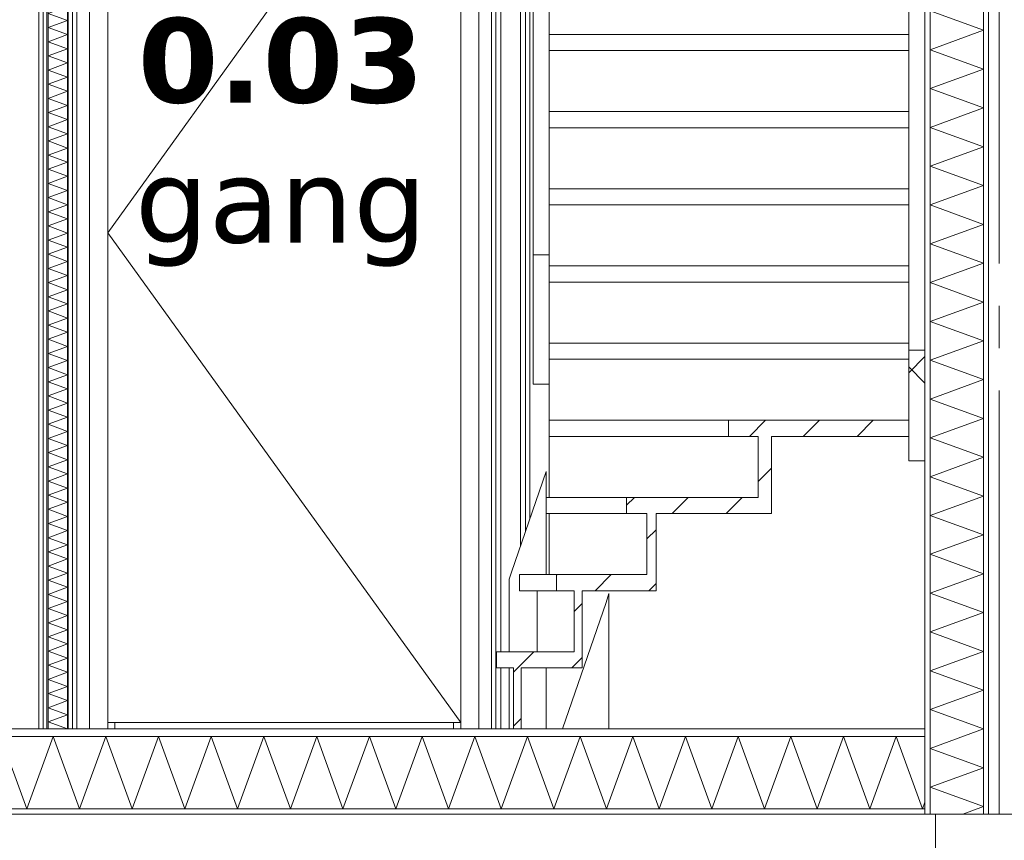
# Model space of a CAD drawing. Header units: millimetres. Extents: x -25778 to 297771, y -21930 to 17454.
# Tile 73 of 109: x 241626 to 243953, y -18992 to -17053. Entities that reach past the tile are written whole.
import ezdxf

# ---------------------------------------------------------------- set-up
doc = ezdxf.new("R2010")
doc.units = ezdxf.units.MM
doc.header["$MEASUREMENT"] = 0
doc.linetypes.add('B0204', pattern=[1300, 1000, -100, 100, -100])
for name, color, linetype in [('A Stramien', 7, 'Continuous'), ('New_13 Vloeren op grondslag', 7, 'Continuous'), ('New_13 Vloeren op grondslag Doorsnede-arcering', 7, 'Continuous'), ('New_13 Vloeren op grondslag Laagscheidingslijnen', 7, 'Continuous'), ('New_16 Fundering', 7, 'Continuous'), ('New_16 Fundering Laagscheidingslijnen', 7, 'Continuous'), ('New_22 C Binnenwanden', 7, 'Continuous'), ('New_22 C Binnenwanden Deuren', 7, 'Continuous'), ('New_22 C Binnenwanden Doorsnede-arcering', 7, 'Continuous'), ('New_22 C Binnenwanden Laagscheidingslijnen', 7, 'Continuous'), ('New_24 Trappen', 7, 'Continuous'), ('New_24 Trappen Doorsnede-arcering', 7, 'Continuous'), ('New_24 Trappen Laagscheidingslijnen', 7, 'Continuous'), ('Tekst_dim Algemeen', 7, 'Continuous')]:
    doc.layers.add(name, color=color, linetype=linetype)
doc.styles.add('GENERATED_STYLE_2', font='verdana.ttf')
pattern_1 = [(270, (230440.066, -18728.747), (50, 0), [])]
pattern_2 = [(45, (230440.07, -18728.75), (-63.6396, 63.6396), [])]

# ---------------------------------------------------------------- blocks, each defined once
blk = doc.blocks.new('*X1306', base_point=(230440.1, -18728.7))
at = {"layer": 'New_22 C Binnenwanden Doorsnede-arcering', "color": 7, "linetype": 'Continuous', "lineweight": 0}
for p, q in [((241733, -15817.7), (241693.1, -15832.3)), ((241739.1, -15849), (241693.1, -15832.3)), ((241739.1, -15849), (241693.1, -15865.8)), ((241739.1, -15882.5), (241693.1, -15865.8)), ((241739.1, -15882.5), (241693.1, -15899.2)), ((241739.1, -15916), (241693.1, -15899.2)), ((241739.1, -15916), (241693.1, -15932.7)), ((241739.1, -15949.5), (241693.1, -15932.7)), ((241739.1, -15949.5), (241693.1, -15966.2)), ((241739.1, -15983), (241693.1, -15966.2)), ((241739.1, -15983), (241693.1, -15999.7)), ((241739.1, -16016.4), (241693.1, -15999.7)), ((241739.1, -16016.4), (241693.1, -16033.2)), ((241739.1, -16049.9), (241693.1, -16033.2)), ((241739.1, -16049.9), (241693.1, -16066.7)), ((241739.1, -16083.4), (241693.1, -16066.7)), ((241739.1, -16083.4), (241693.1, -16100.2)), ((241739.1, -16116.9), (241693.1, -16100.2)), ((241739.1, -16116.9), (241693.1, -16133.6)), ((241739.1, -16150.4), (241693.1, -16133.6)), ((241739.1, -16150.4), (241693.1, -16167.1)), ((241739.1, -16183.9), (241693.1, -16167.1)), ((241739.1, -16183.9), (241693.1, -16200.6)), ((241739.1, -16217.4), (241693.1, -16200.6)), ((241739.1, -16217.4), (241693.1, -16234.1)), ((241739.1, -16250.8), (241693.1, -16234.1)), ((241739.1, -16250.8), (241693.1, -16267.6)), ((241739.1, -16284.3), (241693.1, -16267.6)), ((241739.1, -16284.3), (241693.1, -16301.1)), ((241739.1, -16317.8), (241693.1, -16301.1)), ((241739.1, -16317.8), (241693.1, -16334.6)), ((241739.1, -16351.3), (241693.1, -16334.6)), ((241739.1, -16351.3), (241693.1, -16368)), ((241739.1, -16384.8), (241693.1, -16368)), ((241739.1, -16384.8), (241693.1, -16401.5)), ((241739.1, -16418.3), (241693.1, -16401.5)), ((241739.1, -16418.3), (241693.1, -16435)), ((241739.1, -16451.7), (241693.1, -16435)), ((241739.1, -16451.7), (241693.1, -16468.5)), ((241739.1, -16485.2), (241693.1, -16468.5)), ((241739.1, -16485.2), (241693.1, -16502)), ((241739.1, -16518.7), (241693.1, -16502)), ((241739.1, -16518.7), (241693.1, -16535.5)), ((241739.1, -16552.2), (241693.1, -16535.5)), ((241739.1, -16552.2), (241693.1, -16568.9)), ((241739.1, -16585.7), (241693.1, -16568.9)), ((241739.1, -16585.7), (241693.1, -16602.4)), ((241739.1, -16619.2), (241693.1, -16602.4)), ((241739.1, -16619.2), (241693.1, -16635.9)), ((241739.1, -16652.7), (241693.1, -16635.9)), ((241739.1, -16652.7), (241693.1, -16669.4)), ((241739.1, -16686.1), (241693.1, -16669.4)), ((241739.1, -16686.1), (241693.1, -16702.9)), ((241739.1, -16719.6), (241693.1, -16702.9)), ((241739.1, -16719.6), (241693.1, -16736.4)), ((241739.1, -16753.1), (241693.1, -16736.4)), ((241739.1, -16753.1), (241693.1, -16769.9)), ((241739.1, -16786.6), (241693.1, -16769.9)), ((241739.1, -16786.6), (241693.1, -16803.3)), ((241739.1, -16820.1), (241693.1, -16803.3)), ((241739.1, -16820.1), (241693.1, -16836.8)), ((241739.1, -16853.6), (241693.1, -16836.8)), ((241739.1, -16853.6), (241693.1, -16870.3)), ((241739.1, -16887.1), (241693.1, -16870.3)), ((241739.1, -16887.1), (241693.1, -16903.8)), ((241739.1, -16920.5), (241693.1, -16903.8)), ((241739.1, -16920.5), (241693.1, -16937.3)), ((241739.1, -16954), (241693.1, -16937.3)), ((241739.1, -16954), (241693.1, -16970.8)), ((241739.1, -16987.5), (241693.1, -16970.8)), ((241739.1, -16987.5), (241693.1, -17004.3)), ((241739.1, -17021), (241693.1, -17004.3)), ((241739.1, -17021), (241693.1, -17037.7)), ((241739.1, -17054.5), (241693.1, -17037.7)), ((241739.1, -17054.5), (241693.1, -17071.2)), ((241739.1, -17088), (241693.1, -17071.2)), ((241739.1, -17088), (241693.1, -17104.7)), ((241739.1, -17121.5), (241693.1, -17104.7)), ((241739.1, -17121.5), (241693.1, -17138.2)), ((241739.1, -17154.9), (241693.1, -17138.2)), ((241739.1, -17154.9), (241693.1, -17171.7)), ((241739.1, -17188.4), (241693.1, -17171.7)), ((241739.1, -17188.4), (241693.1, -17205.2)), ((241739.1, -17221.9), (241693.1, -17205.2)), ((241739.1, -17221.9), (241693.1, -17238.7)), ((241739.1, -17255.4), (241693.1, -17238.7)), ((241739.1, -17255.4), (241693.1, -17272.1)), ((241739.1, -17288.9), (241693.1, -17272.1)), ((241739.1, -17288.9), (241693.1, -17305.6)), ((241739.1, -17322.4), (241693.1, -17305.6)), ((241739.1, -17322.4), (241693.1, -17339.1)), ((241739.1, -17355.9), (241693.1, -17339.1)), ((241739.1, -17355.9), (241693.1, -17372.6)), ((241739.1, -17389.3), (241693.1, -17372.6)), ((241739.1, -17389.3), (241693.1, -17406.1)), ((241739.1, -17422.8), (241693.1, -17406.1)), ((241739.1, -17422.8), (241693.1, -17439.6)), ((241739.1, -17456.3), (241693.1, -17439.6)), ((241739.1, -17456.3), (241693.1, -17473)), ((241739.1, -17489.8), (241693.1, -17473)), ((241739.1, -17489.8), (241693.1, -17506.5)), ((241739.1, -17523.3), (241693.1, -17506.5)), ((241739.1, -17523.3), (241693.1, -17540)), ((241739.1, -17556.8), (241693.1, -17540)), ((241739.1, -17556.8), (241693.1, -17573.5)), ((241739.1, -17590.2), (241693.1, -17573.5)), ((241739.1, -17590.2), (241693.1, -17607)), ((241739.1, -17623.7), (241693.1, -17607)), ((241739.1, -17623.7), (241693.1, -17640.5)), ((241739.1, -17657.2), (241693.1, -17640.5)), ((241739.1, -17657.2), (241693.1, -17674)), ((241739.1, -17690.7), (241693.1, -17674)), ((241739.1, -17690.7), (241693.1, -17707.4)), ((241739.1, -17724.2), (241693.1, -17707.4)), ((241739.1, -17724.2), (241693.1, -17740.9)), ((241739.1, -17757.7), (241693.1, -17740.9)), ((241739.1, -17757.7), (241693.1, -17774.4)), ((241739.1, -17791.2), (241693.1, -17774.4)), ((241739.1, -17791.2), (241693.1, -17807.9)), ((241739.1, -17824.6), (241693.1, -17807.9)), ((241739.1, -17824.6), (241693.1, -17841.4)), ((241739.1, -17858.1), (241693.1, -17841.4)), ((241739.1, -17858.1), (241693.1, -17874.9)), ((241739.1, -17891.6), (241693.1, -17874.9)), ((241739.1, -17891.6), (241693.1, -17908.4)), ((241739.1, -17925.1), (241693.1, -17908.4)), ((241739.1, -17925.1), (241693.1, -17941.8)), ((241739.1, -17958.6), (241693.1, -17941.8)), ((241739.1, -17958.6), (241693.1, -17975.3)), ((241739.1, -17992.1), (241693.1, -17975.3)), ((241739.1, -17992.1), (241693.1, -18008.8)), ((241739.1, -18025.6), (241693.1, -18008.8)), ((241739.1, -18025.6), (241693.1, -18042.3)), ((241739.1, -18059), (241693.1, -18042.3)), ((241739.1, -18059), (241693.1, -18075.8)), ((241739.1, -18092.5), (241693.1, -18075.8)), ((241739.1, -18092.5), (241693.1, -18109.3)), ((241739.1, -18126), (241693.1, -18109.3)), ((241739.1, -18126), (241693.1, -18142.8)), ((241739.1, -18159.5), (241693.1, -18142.8)), ((241739.1, -18159.5), (241693.1, -18176.2)), ((241739.1, -18193), (241693.1, -18176.2)), ((241739.1, -18193), (241693.1, -18209.7)), ((241739.1, -18226.5), (241693.1, -18209.7)), ((241739.1, -18226.5), (241693.1, -18243.2)), ((241739.1, -18260), (241693.1, -18243.2)), ((241739.1, -18260), (241693.1, -18276.7)), ((241739.1, -18293.4), (241693.1, -18276.7)), ((241739.1, -18293.4), (241693.1, -18310.2)), ((241739.1, -18326.9), (241693.1, -18310.2)), ((241739.1, -18326.9), (241693.1, -18343.7)), ((241739.1, -18360.4), (241693.1, -18343.7)), ((241739.1, -18360.4), (241693.1, -18377.2)), ((241739.1, -18393.9), (241693.1, -18377.2)), ((241739.1, -18393.9), (241693.1, -18410.6)), ((241739.1, -18427.4), (241693.1, -18410.6)), ((241739.1, -18427.4), (241693.1, -18444.1)), ((241739.1, -18460.9), (241693.1, -18444.1)), ((241739.1, -18460.9), (241693.1, -18477.6)), ((241739.1, -18494.3), (241693.1, -18477.6)), ((241739.1, -18494.3), (241693.1, -18511.1)), ((241739.1, -18527.8), (241693.1, -18511.1)), ((241739.1, -18527.8), (241693.1, -18544.6)), ((241739.1, -18561.3), (241693.1, -18544.6)), ((241739.1, -18561.3), (241693.1, -18578.1)), ((241739.1, -18594.8), (241693.1, -18578.1)), ((241739.1, -18594.8), (241693.1, -18611.5)), ((241739.1, -18628.3), (241693.1, -18611.5)), ((241739.1, -18628.3), (241693.1, -18645)), ((241739.1, -18661.8), (241693.1, -18645)), ((241739.1, -18661.8), (241693.1, -18678.5)), ((241739.1, -18695.3), (241693.1, -18678.5)), ((241739.1, -18695.3), (241693.1, -18712)), ((241739.1, -18728.7), (241693.1, -18712))]:
    blk.add_line(p, q, dxfattribs=at)
blk = doc.blocks.new('Section Element_1276_5', base_point=(230440.1, -18728.7))
at = {"layer": 'New_22 C Binnenwanden Doorsnede-arcering', "linetype": 'Continuous', "lineweight": 0, "true_color": 0x000000}
h = blk.add_hatch(dxfattribs=at)
h.set_pattern_fill('325_Houtachtig_plaatmate_E4', color=18, style=0, pattern_type=2)
h.set_pattern_definition(pattern_1)
h.paths.add_polyline_path([(241681.1, -15817.7), (241681.1, -18728.7), (241693.1, -18728.7), (241693.1, -15817.7)])
h = blk.add_hatch(dxfattribs=at)
h.set_pattern_fill('325_Houtachtig_plaatmate_E4', color=18, style=0, pattern_type=2)
h.set_pattern_definition(pattern_1)
h.paths.add_polyline_path([(241751.1, -15817.7), (241739.1, -15817.7), (241739.1, -18728.7), (241751.1, -18728.7)])
at = {"layer": 'New_22 C Binnenwanden', "color": 1, "linetype": 'Continuous', "lineweight": 0}
for p, q in [((241681.1, -15885.7), (241681.1, -18728.7)), ((241751.1, -15885.7), (241751.1, -18728.7))]:
    blk.add_line(p, q, dxfattribs=at)
at = {"layer": 'New_22 C Binnenwanden Laagscheidingslijnen', "color": 1, "linetype": 'Continuous', "lineweight": 0}
for p, q in [((241693.1, -15817.7), (241693.1, -18728.7)), ((241739.1, -15817.7), (241739.1, -18728.7))]:
    blk.add_line(p, q, dxfattribs=at)
at = {"layer": 'New_22 C Binnenwanden Laagscheidingslijnen', "color": 1, "linetype": 'Continuous', "lineweight": 0, "flags": 128}
for points in [[(241681.1, -15817.7), (241681.1, -15829.7), (241681.1, -15873.7), (241681.1, -15885.7)], [(241751.1, -15817.7), (241751.1, -15829.7), (241751.1, -15873.7), (241751.1, -15885.7)]]:
    blk.add_lwpolyline(points, dxfattribs=at)
at = {"layer": 'New_22 C Binnenwanden', "lineweight": 0}
blk.add_blockref('*X1306', (230440.1, -18728.7), dxfattribs=at)
blk = doc.blocks.new('*X1308', base_point=(230440.1, -18728.7))
at = {"layer": 'New_22 C Binnenwanden Doorsnede-arcering', "color": 7, "linetype": 'Continuous', "lineweight": 0}
for p, q in [((243903.1, -17077.8), (243777.1, -17031.9)), ((243903.1, -17077.8), (243777.1, -17123.6)), ((243903.1, -17169.5), (243777.1, -17123.6)), ((243903.1, -17169.5), (243777.1, -17215.4)), ((243903.1, -17261.2), (243777.1, -17215.4)), ((243903.1, -17261.2), (243777.1, -17307.1)), ((243903.1, -17352.9), (243777.1, -17307.1)), ((243903.1, -17352.9), (243777.1, -17398.8)), ((243903.1, -17444.7), (243777.1, -17398.8)), ((243903.1, -17444.7), (243777.1, -17490.5)), ((243903.1, -17536.4), (243777.1, -17490.5)), ((243903.1, -17536.4), (243777.1, -17582.2)), ((243903.1, -17628.1), (243777.1, -17582.2)), ((243903.1, -17628.1), (243777.1, -17674)), ((243903.1, -17719.8), (243777.1, -17674)), ((243903.1, -17719.8), (243777.1, -17765.7)), ((243903.1, -17811.5), (243777.1, -17765.7)), ((243903.1, -17811.5), (243777.1, -17857.4)), ((243903.1, -17903.3), (243777.1, -17857.4)), ((243903.1, -17903.3), (243777.1, -17949.1)), ((243903.1, -17995), (243777.1, -17949.1)), ((243903.1, -17995), (243777.1, -18040.8)), ((243903.1, -18086.7), (243777.1, -18040.8)), ((243903.1, -18086.7), (243777.1, -18132.6)), ((243903.1, -18178.4), (243777.1, -18132.6)), ((243903.1, -18178.4), (243777.1, -18224.3)), ((243903.1, -18270.1), (243777.1, -18224.3)), ((243903.1, -18270.1), (243777.1, -18316)), ((243903.1, -18361.9), (243777.1, -18316)), ((243903.1, -18361.9), (243777.1, -18407.7)), ((243903.1, -18453.6), (243777.1, -18407.7)), ((243903.1, -18453.6), (243777.1, -18499.4)), ((243903.1, -18545.3), (243777.1, -18499.4)), ((243903.1, -18545.3), (243777.1, -18591.2)), ((243903.1, -18637), (243777.1, -18591.2)), ((243903.1, -18637), (243777.1, -18682.9)), ((243903.1, -18728.7), (243777.1, -18682.9)), ((243903.1, -18728.7), (243777.1, -18774.6)), ((243903.1, -18820.5), (243777.1, -18774.6)), ((243903.1, -18820.5), (243777.1, -18866.3)), ((243903.1, -18912.2), (243777.1, -18866.3)), ((243903.1, -18912.2), (243854.8, -18929.7))]:
    blk.add_line(p, q, dxfattribs=at)
blk = doc.blocks.new('Section Element_1277_5', base_point=(230440.1, -18728.7))
at = {"layer": 'New_22 C Binnenwanden Doorsnede-arcering', "linetype": 'Continuous', "lineweight": 0, "true_color": 0x000000}
h = blk.add_hatch(dxfattribs=at)
h.set_pattern_fill('325_Houtachtig_plaatmate_E4', color=18, style=0, pattern_type=2)
h.set_pattern_definition(pattern_1)
h.paths.add_polyline_path([(243777.1, -15628.7), (243765.1, -15628.7), (243765.1, -18929.7), (243777.1, -18929.7)])
h = blk.add_hatch(dxfattribs=at)
h.set_pattern_fill('325_Houtachtig_plaatmate_E4', color=18, style=0, pattern_type=2)
h.set_pattern_definition(pattern_1)
h.paths.add_polyline_path([(243915.1, -15628.7), (243903.1, -15628.7), (243903.1, -18929.7), (243915.1, -18929.7)])
at = {"layer": 'New_22 C Binnenwanden', "color": 1, "linetype": 'Continuous', "lineweight": 0}
for p, q in [((243765.1, -15628.7), (243765.1, -17833.9)), ((243915.1, -15628.7), (243915.1, -18929.7)), ((243765.1, -18095), (243765.1, -18728.7))]:
    blk.add_line(p, q, dxfattribs=at)
at = {"layer": 'New_22 C Binnenwanden', "color": 1, "linetype": 'Continuous', "lineweight": 0, "flags": 128}
blk.add_lwpolyline([(243790.1, -18929.7), (243777.1, -18929.7), (243765.1, -18929.7)], dxfattribs=at)
at = {"layer": 'New_22 C Binnenwanden Laagscheidingslijnen', "color": 1, "linetype": 'Continuous', "lineweight": 0}
for p, q in [((243777.1, -15628.7), (243777.1, -18929.7)), ((243903.1, -15628.7), (243903.1, -18929.7)), ((243765.1, -17833.9), (243765.1, -18095))]:
    blk.add_line(p, q, dxfattribs=at)
at = {"layer": 'New_22 C Binnenwanden Laagscheidingslijnen', "color": 1, "linetype": 'Continuous', "lineweight": 0, "flags": 128}
blk.add_lwpolyline([(243765.1, -18728.7), (243765.1, -18746.7), (243765.1, -18917.7), (243765.1, -18929.7)], dxfattribs=at)
at = {"layer": 'New_22 C Binnenwanden', "lineweight": 0}
blk.add_blockref('*X1308', (230440.1, -18728.7), dxfattribs=at)
blk = doc.blocks.new('*X1367', base_point=(230440.1, -18728.7))
at = {"layer": 'New_13 Vloeren op grondslag Doorsnede-arcering', "color": 7, "linetype": 'Continuous', "lineweight": 0}
for p, q in [((241643.1, -18917.7), (241580.8, -18746.7)), ((241643.1, -18917.7), (241705.3, -18746.7)), ((241767.5, -18917.7), (241705.3, -18746.7)), ((241767.5, -18917.7), (241829.8, -18746.7)), ((241892, -18917.7), (241829.8, -18746.7)), ((241892, -18917.7), (241954.3, -18746.7)), ((242016.5, -18917.7), (241954.3, -18746.7)), ((242016.5, -18917.7), (242078.7, -18746.7)), ((242141, -18917.7), (242078.7, -18746.7)), ((242141, -18917.7), (242203.2, -18746.7)), ((242265.5, -18917.7), (242203.2, -18746.7)), ((242265.5, -18917.7), (242327.7, -18746.7)), ((242389.9, -18917.7), (242327.7, -18746.7)), ((242389.9, -18917.7), (242452.2, -18746.7)), ((242514.4, -18917.7), (242452.2, -18746.7)), ((242514.4, -18917.7), (242576.7, -18746.7)), ((242638.9, -18917.7), (242576.7, -18746.7)), ((242638.9, -18917.7), (242701.1, -18746.7)), ((242763.4, -18917.7), (242701.1, -18746.7)), ((242763.4, -18917.7), (242825.6, -18746.7)), ((242887.8, -18917.7), (242825.6, -18746.7)), ((242887.8, -18917.7), (242950.1, -18746.7)), ((243012.3, -18917.7), (242950.1, -18746.7)), ((243012.3, -18917.7), (243074.6, -18746.7)), ((243136.8, -18917.7), (243074.6, -18746.7)), ((243136.8, -18917.7), (243199, -18746.7)), ((243261.3, -18917.7), (243199, -18746.7)), ((243261.3, -18917.7), (243323.5, -18746.7)), ((243385.8, -18917.7), (243323.5, -18746.7)), ((243385.8, -18917.7), (243448, -18746.7)), ((243510.2, -18917.7), (243448, -18746.7)), ((243510.2, -18917.7), (243572.5, -18746.7)), ((243634.7, -18917.7), (243572.5, -18746.7)), ((243634.7, -18917.7), (243697, -18746.7)), ((243759.2, -18917.7), (243697, -18746.7)), ((243759.2, -18917.7), (243765.1, -18901.6))]:
    blk.add_line(p, q, dxfattribs=at)
blk = doc.blocks.new('Section Element_1312_5', base_point=(230440.1, -18728.7))
at = {"layer": 'New_13 Vloeren op grondslag Doorsnede-arcering', "linetype": 'Continuous', "lineweight": 0, "true_color": 0x000000}
h = blk.add_hatch(dxfattribs=at)
h.set_pattern_fill('325_Houtachtig_plaatmate_E4', color=18, style=0, pattern_type=2)
h.set_pattern_definition([(0, (230440.066, -18728.747), (0, 50), [])])
h.paths.add_polyline_path([(239615.1, -18746.7), (243765.1, -18746.7), (243765.1, -18728.7), (239615.1, -18728.7)])
h = blk.add_hatch(dxfattribs=at)
h.set_pattern_fill('720_Gips_0005', color=18, style=0, pattern_type=2)
h.set_pattern_definition([(0, (230440.07, -18728.75), (0, 173.205), [0, -100]), (0, (230490.07, -18642.14), (0, 173.205), [0, -100])])
h.paths.add_polyline_path([(243765.1, -18917.7), (239615.1, -18917.7), (239615.1, -18929.7), (243765.1, -18929.7)])
at = {"layer": 'New_13 Vloeren op grondslag', "color": 9, "linetype": 'Continuous', "lineweight": 0}
for p, q in [((241681.1, -18728.7), (239615.1, -18728.7)), ((242792.9, -18728.7), (241751.1, -18728.7)), ((243765.1, -18728.7), (242810.9, -18728.7)), ((243765.1, -18929.7), (239615.1, -18929.7))]:
    blk.add_line(p, q, dxfattribs=at)
at = {"layer": 'New_13 Vloeren op grondslag Laagscheidingslijnen', "color": 9, "linetype": 'Continuous', "lineweight": 0}
for p, q in [((242810.9, -18728.7), (242792.9, -18728.7)), ((243765.1, -18746.7), (239615.1, -18746.7)), ((243765.1, -18917.7), (239615.1, -18917.7))]:
    blk.add_line(p, q, dxfattribs=at)
at = {"layer": 'New_13 Vloeren op grondslag Laagscheidingslijnen', "color": 9, "linetype": 'Continuous', "lineweight": 0, "flags": 128}
blk.add_lwpolyline([(241751.1, -18728.7), (241739.1, -18728.7), (241693.1, -18728.7), (241681.1, -18728.7)], dxfattribs=at)
at = {"layer": 'New_13 Vloeren op grondslag', "lineweight": 0}
blk.add_blockref('*X1367', (230440.1, -18728.7), dxfattribs=at)
blk = doc.blocks.new('Section Element_1321_5', base_point=(230440.1, -18728.7))
at = {"layer": 'New_16 Fundering', "color": 2, "linetype": 'Continuous', "lineweight": 0}
for p, q in [((243790.1, -18929.7), (243790.1, -19429.7)), ((243965.1, -18929.7), (243915.1, -18929.7)), ((244090.1, -18929.7), (244090.1, -19429.7)), ((244090.1, -19429.7), (243790.1, -19429.7))]:
    blk.add_line(p, q, dxfattribs=at)
at = {"layer": 'New_16 Fundering Laagscheidingslijnen', "color": 2, "linetype": 'Continuous', "lineweight": 0, "flags": 128}
for points in [[(243915.1, -18929.7), (243903.1, -18929.7), (243790.1, -18929.7)], [(244090.1, -18929.7), (243977.1, -18929.7), (243965.1, -18929.7)]]:
    blk.add_lwpolyline(points, dxfattribs=at)
blk = doc.blocks.new('Section Element_1333_5', base_point=(230440.1, -18728.7))
at = {"layer": 'New_22 C Binnenwanden Deuren', "color": 7, "linetype": 'Continuous', "lineweight": 0}
for p, q in [((241681.1, -16118.7), (241671.1, -16118.7)), ((241671.1, -16118.7), (241671.1, -16178.7)), ((241761.1, -16118.7), (241751.1, -16118.7)), ((241761.1, -16118.7), (241761.1, -16178.7)), ((241671.1, -16178.7), (241671.1, -18728.7)), ((241761.1, -16178.7), (241761.1, -18728.7)), ((241761.2, -16398.7), (241761.2, -17556.2)), ((241761.2, -18713.7), (241761.2, -17556.2))]:
    blk.add_line(p, q, dxfattribs=at)
blk = doc.blocks.new('Section Element_1562_5', base_point=(230440.1, -18728.7))
at = {"layer": 'New_24 Trappen Doorsnede-arcering', "linetype": 'Continuous', "lineweight": 0, "true_color": 0x000000}
h = blk.add_hatch(dxfattribs=at)
h.set_pattern_fill('310_Naaldhout__01__0005', color=18, style=0, pattern_type=2)
h.set_pattern_definition(pattern_2)
h.paths.add_polyline_path([(242792.9, -18584.4), (242792.9, -18728.7), (242810.9, -18728.7), (242810.9, -18584.4)])
at = {"layer": 'New_24 Trappen', "color": 2, "linetype": 'Continuous', "lineweight": 0}
for p, q in [((242792.9, -18584.4), (242792.9, -18728.7)), ((242810.9, -18584.4), (242810.9, -18728.7))]:
    blk.add_line(p, q, dxfattribs=at)
blk = doc.blocks.new('Section Element_1563_5', base_point=(230440.1, -18728.7))
at = {"layer": 'New_24 Trappen Doorsnede-arcering', "linetype": 'Continuous', "lineweight": 0, "true_color": 0x000000}
h = blk.add_hatch(dxfattribs=at)
h.set_pattern_fill('310_Naaldhout__01__0005', color=18, style=0, pattern_type=2)
h.set_pattern_definition(pattern_2)
h.paths.add_polyline_path([(242752.9, -18584.4), (242955.3, -18584.4), (242955.3, -18546.4), (242752.9, -18546.4)])
at = {"layer": 'New_24 Trappen', "color": 2, "linetype": 'Continuous', "lineweight": 0}
for p, q in [((242752.9, -18546.4), (242752.9, -18584.4)), ((242936.5, -18546.4), (242752.9, -18546.4)), ((242955.3, -18546.4), (242955.3, -18584.4)), ((242792.9, -18584.4), (242752.9, -18584.4)), ((242955.3, -18584.4), (242810.9, -18584.4))]:
    blk.add_line(p, q, dxfattribs=at)
blk = doc.blocks.new('Section Element_1564_5', base_point=(230440.1, -18728.7))
at = {"layer": 'New_24 Trappen Doorsnede-arcering', "linetype": 'Continuous', "lineweight": 0, "true_color": 0x000000}
h = blk.add_hatch(dxfattribs=at)
h.set_pattern_fill('310_Naaldhout__01__0005', color=18, style=0, pattern_type=2)
h.set_pattern_definition(pattern_2)
h.paths.add_polyline_path([(242936.5, -18402), (242936.5, -18546.4), (242955.3, -18546.4), (242955.3, -18402)])
at = {"layer": 'New_24 Trappen', "color": 149, "linetype": 'Continuous', "lineweight": 0, "true_color": 0x3c4244}
blk.add_line((242848.8, -18546.4), (242848.8, -18402), dxfattribs=at)
at = {"layer": 'New_24 Trappen', "color": 2, "linetype": 'Continuous', "lineweight": 0}
for p, q in [((242936.5, -18402), (242936.5, -18546.4)), ((242955.3, -18402), (242955.3, -18546.4))]:
    blk.add_line(p, q, dxfattribs=at)
blk = doc.blocks.new('Section Element_1565_5', base_point=(230440.1, -18728.7))
at = {"layer": 'New_24 Trappen Doorsnede-arcering', "linetype": 'Continuous', "lineweight": 0, "true_color": 0x000000}
h = blk.add_hatch(dxfattribs=at)
h.set_pattern_fill('310_Naaldhout__01__0005', color=18, style=0, pattern_type=2)
h.set_pattern_definition(pattern_2)
h.paths.add_polyline_path([(242894.7, -18402), (243129.7, -18402), (243129.7, -18364), (242894.7, -18364)])
at = {"layer": 'New_24 Trappen', "color": 149, "linetype": 'Continuous', "lineweight": 0, "true_color": 0x3c4244}
for p, q in [((242806.9, -18364), (242894.7, -18364)), ((242806.9, -18402), (242806.9, -18364)), ((242806.9, -18402), (242894.7, -18402))]:
    blk.add_line(p, q, dxfattribs=at)
at = {"layer": 'New_24 Trappen', "color": 2, "linetype": 'Continuous', "lineweight": 0}
for p, q in [((242894.7, -18364), (242894.7, -18402)), ((243108.1, -18364), (242894.7, -18364)), ((243129.7, -18364), (243129.7, -18402)), ((242936.5, -18402), (242894.7, -18402)), ((243129.7, -18402), (242955.3, -18402))]:
    blk.add_line(p, q, dxfattribs=at)
blk = doc.blocks.new('Section Element_1566_5', base_point=(230440.1, -18728.7))
at = {"layer": 'New_24 Trappen Doorsnede-arcering', "linetype": 'Continuous', "lineweight": 0, "true_color": 0x000000}
h = blk.add_hatch(dxfattribs=at)
h.set_pattern_fill('310_Naaldhout__01__0005', color=18, style=0, pattern_type=2)
h.set_pattern_definition(pattern_2)
h.paths.add_polyline_path([(243108.1, -18219.7), (243108.1, -18364), (243129.7, -18364), (243129.7, -18219.7)])
at = {"layer": 'New_24 Trappen', "color": 149, "linetype": 'Continuous', "lineweight": 0, "true_color": 0x3c4244}
blk.add_line((242877.1, -18364), (242877.1, -18219.7), dxfattribs=at)
at = {"layer": 'New_24 Trappen', "color": 2, "linetype": 'Continuous', "lineweight": 0}
for p, q in [((243108.1, -18219.7), (243108.1, -18364)), ((243129.7, -18219.7), (243129.7, -18364))]:
    blk.add_line(p, q, dxfattribs=at)
blk = doc.blocks.new('Section Element_1567_5', base_point=(230440.1, -18728.7))
at = {"layer": 'New_24 Trappen Doorsnede-arcering', "linetype": 'Continuous', "lineweight": 0, "true_color": 0x000000}
h = blk.add_hatch(dxfattribs=at)
h.set_pattern_fill('310_Naaldhout__01__0005', color=18, style=0, pattern_type=2)
h.set_pattern_definition(pattern_2)
h.paths.add_polyline_path([(243060.1, -18219.7), (243402.3, -18219.7), (243402.3, -18181.7), (243060.1, -18181.7)])
at = {"layer": 'New_24 Trappen', "color": 149, "linetype": 'Continuous', "lineweight": 0, "true_color": 0x3c4244}
for p, q in [((242870, -18181.7), (243060.1, -18181.7)), ((242870, -18219.7), (242870, -18181.7)), ((242870, -18219.7), (243060.1, -18219.7))]:
    blk.add_line(p, q, dxfattribs=at)
at = {"layer": 'New_24 Trappen', "color": 2, "linetype": 'Continuous', "lineweight": 0}
for p, q in [((243060.1, -18181.7), (243060.1, -18219.7)), ((243370.7, -18181.7), (243060.1, -18181.7)), ((243402.3, -18181.7), (243402.3, -18219.7)), ((243108.1, -18219.7), (243060.1, -18219.7)), ((243402.3, -18219.7), (243129.7, -18219.7))]:
    blk.add_line(p, q, dxfattribs=at)
blk = doc.blocks.new('Section Element_1568_5', base_point=(230440.1, -18728.7))
at = {"layer": 'New_24 Trappen Doorsnede-arcering', "linetype": 'Continuous', "lineweight": 0, "true_color": 0x000000}
h = blk.add_hatch(dxfattribs=at)
h.set_pattern_fill('310_Naaldhout__01__0005', color=18, style=0, pattern_type=2)
h.set_pattern_definition(pattern_2)
h.paths.add_polyline_path([(243370.7, -18037.3), (243370.7, -18181.7), (243402.3, -18181.7), (243402.3, -18037.3)])
at = {"layer": 'New_24 Trappen', "color": 149, "linetype": 'Continuous', "lineweight": 0, "true_color": 0x3c4244}
blk.add_line((242877.1, -18181.7), (242877.1, -18037.3), dxfattribs=at)
at = {"layer": 'New_24 Trappen', "color": 2, "linetype": 'Continuous', "lineweight": 0}
for p, q in [((243370.7, -18037.3), (243370.7, -18181.7)), ((243402.3, -18037.3), (243402.3, -18181.7))]:
    blk.add_line(p, q, dxfattribs=at)
blk = doc.blocks.new('Section Element_1569_5', base_point=(230440.1, -18728.7))
at = {"layer": 'New_24 Trappen Doorsnede-arcering', "linetype": 'Continuous', "lineweight": 0, "true_color": 0x000000}
h = blk.add_hatch(dxfattribs=at)
h.set_pattern_fill('310_Naaldhout__01__0005', color=18, style=0, pattern_type=2)
h.set_pattern_definition(pattern_2)
h.paths.add_polyline_path([(243300.6, -18037.3), (243727.1, -18037.3), (243727.1, -17999.3), (243300.6, -17999.3)])
at = {"layer": 'New_24 Trappen', "color": 149, "linetype": 'Continuous', "lineweight": 0, "true_color": 0x3c4244}
for p, q in [((242877.1, -17999.3), (243300.6, -17999.3)), ((242877.1, -18037.3), (242877.1, -17999.3)), ((242877.1, -18037.3), (243300.6, -18037.3))]:
    blk.add_line(p, q, dxfattribs=at)
at = {"layer": 'New_24 Trappen', "color": 2, "linetype": 'Continuous', "lineweight": 0}
for p, q in [((243300.6, -17999.3), (243300.6, -18037.3)), ((243727.1, -17999.3), (243300.6, -17999.3)), ((243370.7, -18037.3), (243300.6, -18037.3)), ((243727.1, -18037.3), (243402.3, -18037.3))]:
    blk.add_line(p, q, dxfattribs=at)
blk = doc.blocks.new('Section Element_1570_5', base_point=(230440.1, -18728.7))
at = {"layer": 'New_24 Trappen', "color": 149, "linetype": 'Continuous', "lineweight": 0, "true_color": 0x3c4244}
blk.add_line((242877.1, -17999.3), (242877.1, -17855), dxfattribs=at)
blk = doc.blocks.new('Section Element_1571_5', base_point=(230440.1, -18728.7))
at = {"layer": 'New_24 Trappen', "color": 149, "linetype": 'Continuous', "lineweight": 0, "true_color": 0x3c4244}
for p, q in [((242877.1, -17817), (243727.1, -17817)), ((242877.1, -17855), (242877.1, -17817)), ((242877.1, -17855), (243727.1, -17855))]:
    blk.add_line(p, q, dxfattribs=at)
blk = doc.blocks.new('Section Element_1573_5', base_point=(230440.1, -18728.7))
at = {"layer": 'New_24 Trappen', "color": 149, "linetype": 'Continuous', "lineweight": 0, "true_color": 0x3c4244}
for p, q in [((242877.1, -17634.6), (243727.1, -17634.6)), ((242877.1, -17672.6), (242877.1, -17634.6)), ((242877.1, -17672.6), (243727.1, -17672.6))]:
    blk.add_line(p, q, dxfattribs=at)
blk = doc.blocks.new('Section Element_1575_5', base_point=(230440.1, -18728.7))
at = {"layer": 'New_24 Trappen', "color": 149, "linetype": 'Continuous', "lineweight": 0, "true_color": 0x3c4244}
for p, q in [((242877.1, -17452.3), (243727.1, -17452.3)), ((242877.1, -17490.3), (243727.1, -17490.3))]:
    blk.add_line(p, q, dxfattribs=at)
blk = doc.blocks.new('Section Element_1577_5', base_point=(230440.1, -18728.7))
at = {"layer": 'New_24 Trappen', "color": 149, "linetype": 'Continuous', "lineweight": 0, "true_color": 0x3c4244}
for p, q in [((242877.1, -17269.9), (243727.1, -17269.9)), ((242877.1, -17307.9), (243727.1, -17307.9))]:
    blk.add_line(p, q, dxfattribs=at)
blk = doc.blocks.new('Section Element_1579_5', base_point=(230440.1, -18728.7))
at = {"layer": 'New_24 Trappen', "color": 149, "linetype": 'Continuous', "lineweight": 0, "true_color": 0x3c4244}
for p, q in [((242877.1, -17087.6), (243727.1, -17087.6)), ((242877.1, -17125.6), (243727.1, -17125.6))]:
    blk.add_line(p, q, dxfattribs=at)
blk = doc.blocks.new('Section Element_1595_5', base_point=(230440.1, -18728.7))
at = {"layer": 'New_24 Trappen', "color": 149, "linetype": 'Continuous', "lineweight": 0, "true_color": 0x3c4244}
for p, q in [((242839.1, -16514.5), (242877.1, -16514.5)), ((242839.1, -16707.5), (242839.1, -16514.5)), ((242877.1, -16707.5), (242877.1, -16514.5)), ((242839.1, -16889.8), (242839.1, -16707.5)), ((242877.1, -16889.8), (242877.1, -16707.5)), ((242839.1, -17072.2), (242839.1, -16889.8)), ((242877.1, -17072.2), (242877.1, -16889.8)), ((242839.1, -17254.5), (242839.1, -17072.2)), ((242877.1, -17254.5), (242877.1, -17072.2)), ((242839.1, -17436.9), (242839.1, -17254.5)), ((242877.1, -17436.9), (242877.1, -17254.5)), ((242839.1, -17608.7), (242839.1, -17436.9)), ((242877.1, -17608.7), (242877.1, -17436.9)), ((242839.1, -17913.9), (242839.1, -17608.7)), ((242839.1, -17608.7), (242877.1, -17608.7)), ((242877.1, -17608.7), (242877.1, -17634.6)), ((242877.1, -17672.6), (242877.1, -17817)), ((242877.1, -17913.9), (242839.1, -17913.9)), ((242787.9, -18357.9), (242870, -18120.5)), ((242870, -18120.5), (242870, -18181.7)), ((242870, -18219.7), (242870, -18364)), ((242782.9, -18374.6), (242787.9, -18357.9)), ((242782.9, -18546.4), (242782.9, -18374.6)), ((243017.9, -18408.7), (243011.7, -18429.7)), ((243017.9, -18728.7), (243017.9, -18408.7)), ((243011.7, -18429.7), (242908.3, -18728.7)), ((242782.9, -18728.7), (242782.9, -18584.4)), ((242870, -18584.4), (242870, -18728.7))]:
    blk.add_line(p, q, dxfattribs=at)
blk = doc.blocks.new('Section Element_1596_5', base_point=(230440.1, -18728.7))
at = {"layer": 'New_24 Trappen Doorsnede-arcering', "linetype": 'Continuous', "lineweight": 0, "true_color": 0x000000}
h = blk.add_hatch(dxfattribs=at)
h.set_pattern_fill('305_Loofhout__01__0005', color=18, style=0, pattern_type=2)
h.set_pattern_definition([(45, (230440.07, -18728.75), (-141.4214, 141.4214), []), (135, (230440.07, -18728.75), (141.4214, 141.4214), [])])
h.paths.add_polyline_path([(243765.1, -17833.9), (243727.1, -17833.9), (243727.1, -18095), (243765.1, -18095)])
at = {"layer": 'New_24 Trappen', "color": 149, "linetype": 'Continuous', "lineweight": 0, "true_color": 0x3c4244}
for p, q in [((243566.3, -15993.5), (243572.6, -15974.5)), ((243765.1, -16027.8), (243572.6, -15974.5)), ((243733.1, -16028.9), (243572.6, -15974.5)), ((243689.1, -16161.1), (243733.1, -16028.9)), ((243727.1, -16157.4), (243733.1, -16028.9)), ((243514.6, -16148.6), (243553.6, -16031.5)), ((243727.1, -16340.8), (243727.1, -16157.4)), ((243727.1, -16524.2), (243727.1, -16340.8)), ((243727.1, -16707.5), (243727.1, -16524.2)), ((243727.1, -16889.8), (243727.1, -16707.5)), ((243727.1, -17072.2), (243727.1, -16889.8)), ((243727.1, -17254.5), (243727.1, -17072.2)), ((243727.1, -17436.9), (243727.1, -17254.5)), ((243727.1, -17618.1), (243727.1, -17436.9)), ((243727.1, -17799.3), (243727.1, -17618.1)), ((243727.1, -17833.9), (243727.1, -17799.3))]:
    blk.add_line(p, q, dxfattribs=at)
at = {"layer": 'New_24 Trappen', "color": 2, "linetype": 'Continuous', "lineweight": 0}
for p, q in [((243727.1, -17833.9), (243727.1, -17999.3)), ((243765.1, -17833.9), (243727.1, -17833.9)), ((243727.1, -18037.3), (243727.1, -18095)), ((243765.1, -18095), (243727.1, -18095))]:
    blk.add_line(p, q, dxfattribs=at)
at = {"layer": 'New_24 Trappen Laagscheidingslijnen', "color": 2, "linetype": 'Continuous', "lineweight": 0}
blk.add_line((243727.1, -17999.3), (243727.1, -18037.3), dxfattribs=at)
blk = doc.blocks.new('Section Element_1599_5', base_point=(230440.1, -18728.7))
at = {"layer": 'New_22 C Binnenwanden', "color": 149, "linetype": 'Continuous', "lineweight": 0, "true_color": 0x3c4244}
for p, q in [((242752.9, -15829.7), (242763.1, -15829.7)), ((242763.1, -15829.7), (242809.1, -15829.7)), ((242763.1, -18546.4), (242763.1, -15829.7)), ((242809.1, -15829.7), (242821.1, -15829.7)), ((242809.1, -18296.7), (242809.1, -15829.7)), ((242821.1, -15829.7), (242821.1, -18262)), ((242751.1, -18728.7), (242751.1, -15885.7)), ((242763.1, -18728.7), (242763.1, -18584.4))]:
    blk.add_line(p, q, dxfattribs=at)
blk = doc.blocks.new('Section Element_1831_5', base_point=(230440.1, -18728.7))
at = {"layer": 'New_22 C Binnenwanden Deuren', "color": 7, "linetype": 'Continuous', "lineweight": 0}
for p, q in [((241791.1, -16118.7), (241791.1, -16178.7)), ((242711.1, -16118.7), (241791.1, -16118.7)), ((242711.1, -16178.7), (242711.1, -16118.7)), ((241791.1, -16178.7), (241791.1, -18728.7)), ((241851.1, -16365.7), (241851.1, -16178.7)), ((241851.1, -16178.7), (242651.1, -16178.7)), ((242651.1, -16178.7), (242651.1, -16365.7)), ((242711.1, -18728.7), (242711.1, -16178.7)), ((242651.1, -16365.7), (241851.1, -16365.7)), ((242668.1, -16398.7), (241834.1, -17556.2)), ((241834.1, -18713.7), (241834.1, -16398.7)), ((241834.1, -16398.7), (242668.1, -16398.7)), ((242668.1, -16398.7), (242668.1, -18713.7)), ((242668.1, -18713.7), (241834.1, -17556.2)), ((241834.1, -18713.7), (241834.1, -18728.7)), ((242668.1, -18713.7), (241834.1, -18713.7)), ((241851.1, -18728.7), (241851.1, -18713.7)), ((242651.1, -18713.7), (242651.1, -18728.7)), ((242668.1, -18728.7), (242668.1, -18713.7))]:
    blk.add_line(p, q, dxfattribs=at)
blk = doc.blocks.new('Section Element_1837_5', base_point=(230440.1, -18728.7))
at = {"layer": 'New_22 C Binnenwanden Deuren', "color": 7, "linetype": 'Continuous', "lineweight": 0}
for p, q in [((242741.1, -16118.7), (242741.1, -16178.7)), ((242741.1, -16118.7), (242751.1, -16118.7)), ((242821.1, -16118.7), (242831.1, -16118.7)), ((242831.1, -16118.7), (242831.1, -16178.7)), ((242741.1, -16178.7), (242741.1, -18728.7)), ((242831.1, -16178.7), (242831.1, -18233.1)), ((242741, -16398.7), (242741, -17556.2)), ((242741, -18713.7), (242741, -17556.2))]:
    blk.add_line(p, q, dxfattribs=at)
blk = doc.blocks.new('Standard grid marker[33]_5', base_point=(243940.1, -7828.7))
at = {"layer": 'A Stramien', "color": 9, "linetype": 'B0204', "lineweight": 0}
blk.add_line((243940.1, -8828.7), (243940.1, -20929.7), dxfattribs=at)

msp = doc.modelspace()

# ---------------------------------------------------------------- block references
at = {"layer": 'A Stramien', "color": 1, "linetype": 'Continuous', "lineweight": 0}
msp.add_blockref('Standard grid marker[33]_5', (243940.1, -7828.7), dxfattribs=at)
at = {"layer": 'New_13 Vloeren op grondslag', "lineweight": 0}
msp.add_blockref('Section Element_1312_5', (230440.1, -18728.7), dxfattribs=at)
at = {"layer": 'New_16 Fundering', "lineweight": 0}
msp.add_blockref('Section Element_1321_5', (230440.1, -18728.7), dxfattribs=at)
at = {"layer": 'New_22 C Binnenwanden', "lineweight": 0}
for name in ['Section Element_1277_5', 'Section Element_1276_5', 'Section Element_1599_5']:
    msp.add_blockref(name, (230440.1, -18728.7), dxfattribs=at)
at = {"layer": 'New_22 C Binnenwanden Deuren', "lineweight": 0}
for name in ['Section Element_1333_5', 'Section Element_1831_5', 'Section Element_1837_5']:
    msp.add_blockref(name, (230440.1, -18728.7), dxfattribs=at)
at = {"layer": 'New_24 Trappen', "lineweight": 0}
for name in ['Section Element_1596_5', 'Section Element_1595_5', 'Section Element_1579_5', 'Section Element_1577_5', 'Section Element_1575_5', 'Section Element_1573_5', 'Section Element_1571_5', 'Section Element_1570_5', 'Section Element_1569_5', 'Section Element_1568_5', 'Section Element_1567_5', 'Section Element_1566_5', 'Section Element_1565_5', 'Section Element_1564_5', 'Section Element_1563_5', 'Section Element_1562_5']:
    msp.add_blockref(name, (230440.1, -18728.7), dxfattribs=at)

# ---------------------------------------------------------------- texts
at = {"layer": 'Tekst_dim Algemeen', "color": 9, "linetype": 'Continuous', "lineweight": 0, "insert": (242243.3, -17342.4), "char_height": 200, "attachment_point": 5, "line_spacing_factor": 0.991974, "style": 'GENERATED_STYLE_2'}
msp.add_mtext('\\A1;{\\pqc;\\fVerdana|b1|i0|c0|p0;\\W1.000000;0.03\\P\\pqc;\\fVerdana|b0|i0|c0|p0;\\W1.000000;gang}', dxfattribs=at)

doc.saveas('drawing.dxf')
